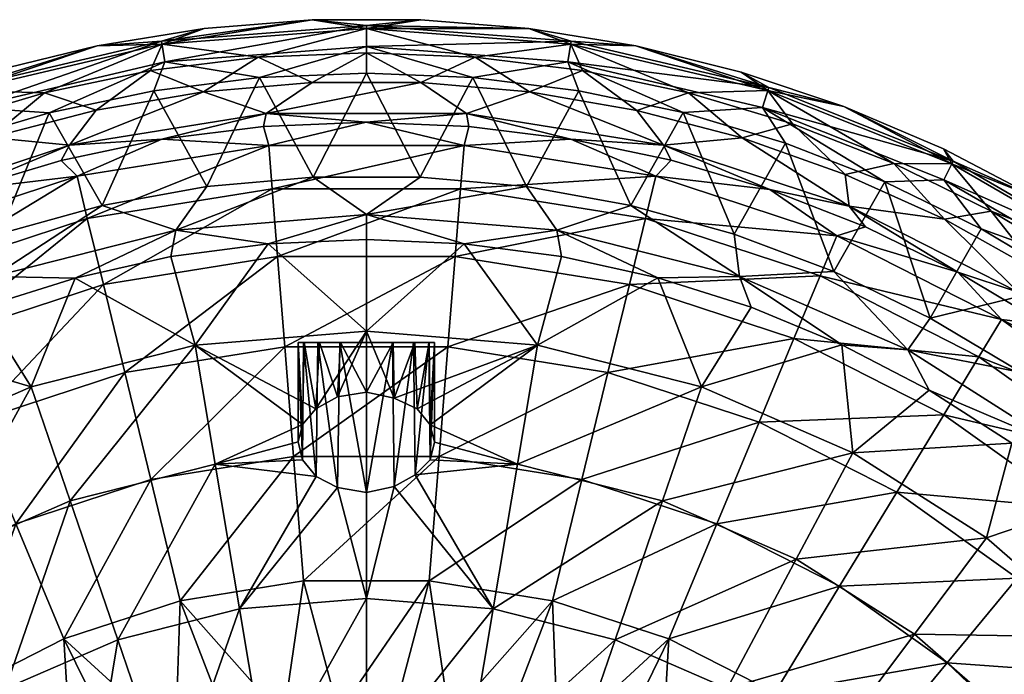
# Model space of a CAD drawing. Header units: inches. Extents: x -198 to 198, y -197 to 197.
# Tile 11 of 12: x -51 to 94, y 101 to 197. Entities that reach past the tile are written whole.
import ezdxf

# ---------------------------------------------------------------- set-up
doc = ezdxf.new("R2010")
doc.units = ezdxf.units.IN
doc.header["$MEASUREMENT"] = 0
doc.layers.add('Layer 1', color=7, linetype='Continuous')

# ---------------------------------------------------------------- blocks, each defined once
blk = doc.blocks.new('In-Out 40')
at = {"color": 9, "true_color": 0xc0c0c0}
mesh = blk.add_polyface(dxfattribs=at)
corners = [(-7.79, 174.27, 50.45), (0, 168.79, 48.69), (-27.94, 166.46, 48.69), (-23.4, 172.87, 50.45), (-14.42, 164.48, 44.04), (-40.95, 168.17, -14.88), (-13.82, 172.53, -14.88), (-14.33, 178.89, 7.42), (-13.03, 162.6, -36.31), (13.82, 172.53, -14.88), (-30.03, 179.8, 29.75), (-42.46, 174.37, 7.42), (14.33, 178.89, 7.42), (-15.08, 181.67, 29.75), (-0.03, 182.3, 29.75), (0, 192.5, 35.45), (0, 196.04, 36.91), (-15.86, 191.84, 35.45), (-29.98, 193.73, 36.91), (-31.69, 189.87, 35.45), (-7.94, 197.34, 40.45), (-23.8, 196.06, 40.45), (-7.94, 197.34, 42.45), (7.98, 197.34, 42.45), (-23.8, 196.06, 42.45), (-39.49, 193.51, 42.45), (0, 196.48, 46.36), (-30.05, 194.17, 46.36), (0, 193.41, 49.42), (-29.58, 191.14, 49.42), (-15.7, 188.84, 50.45), (-31.21, 186.91, 50.45), (0, 189.5, 50.45), (-7.97, 188.12, 35.45), (-23.89, 186.76, 35.45), (8.01, 188.12, 35.45), (-14.71, 183.57, 33.8), (-43.57, 178.93, 33.8)]
mesh.append_faces([[corners[k] for k in face] for face in [(0, 1, 2), (0, 2, 3), (2, 1, 4), (5, 6, 7), (6, 8, 9), (7, 10, 11), (6, 12, 7), (7, 13, 10), (7, 14, 13), (15, 16, 17), (17, 16, 18), (19, 17, 18), (20, 21, 18), (18, 16, 20), (22, 20, 23), (21, 22, 24), (22, 21, 20), (21, 24, 25), (22, 26, 27), (27, 24, 22), (26, 28, 29), (26, 29, 27), (29, 30, 31), (28, 32, 30), (29, 28, 30), (33, 17, 34), (34, 17, 19), (33, 15, 17), (35, 33, 36), (37, 36, 34), (34, 36, 33), (13, 36, 10), (36, 37, 10), (36, 13, 14), (30, 0, 3), (30, 32, 0), (31, 30, 3)]], dxfattribs={"color": 9})
mesh = blk.add_polyface(dxfattribs=at)
corners = [(14.33, 178.89, 7.42), (-13.82, 172.53, -14.88), (13.82, 172.53, -14.88), (42.46, 174.37, 7.42), (15.04, 181.67, 29.75), (-0.03, 182.3, 29.75), (-14.33, 178.89, 7.42), (29.99, 179.81, 29.75), (15.95, 191.83, 35.45), (29.98, 193.73, 36.91), (0, 196.04, 36.91), (31.7, 189.87, 35.45), (0, 192.5, 35.45), (-7.94, 197.34, 40.45), (7.98, 197.34, 40.45), (23.82, 196.05, 40.45), (7.98, 197.34, 42.45), (23.82, 196.05, 42.45), (30.05, 194.17, 46.36), (0, 196.48, 46.36), (-7.94, 197.34, 42.45), (29.58, 191.14, 49.42), (31.19, 186.91, 50.45), (15.61, 188.85, 50.45), (0, 193.41, 49.42), (0, 189.5, 50.45), (8.01, 188.12, 35.45), (23.95, 186.75, 35.45), (-7.97, 188.12, 35.45), (14.71, 183.57, 33.8), (-14.71, 183.57, 33.8), (43.57, 178.93, 33.8), (7.87, 174.27, 50.45), (-7.79, 174.27, 50.45), (23.47, 172.86, 50.45)]
mesh.append_faces([[corners[k] for k in face] for face in [(0, 1, 2), (2, 3, 0), (0, 4, 5), (6, 0, 5), (4, 0, 7), (8, 9, 10), (9, 8, 11), (10, 12, 8), (13, 10, 14), (15, 14, 10), (10, 9, 15), (13, 14, 16), (15, 17, 14), (16, 14, 17), (18, 19, 17), (20, 16, 19), (16, 17, 19), (21, 22, 23), (24, 18, 21), (24, 19, 18), (25, 24, 23), (24, 21, 23), (26, 27, 8), (12, 28, 26), (26, 8, 12), (27, 11, 8), (29, 27, 26), (4, 29, 5), (26, 30, 29), (31, 27, 29), (29, 30, 5), (29, 4, 7), (32, 33, 25), (34, 32, 23), (23, 22, 34), (25, 23, 32)]], dxfattribs={"color": 9})
mesh = blk.add_polyface(dxfattribs=at)
corners = [(-42.46, 174.37, 7.42), (-30.03, 179.8, 29.75), (-44.79, 176.69, 29.75), (-47.21, 186.62, 35.45), (-29.98, 193.73, 36.91), (-58.92, 186.97, 36.91), (-31.69, 189.87, 35.45), (-77.28, 176.3, 35.45), (-62.47, 182.08, 35.45), (-23.8, 196.06, 40.45), (-39.49, 193.51, 40.45), (-54.94, 189.72, 40.45), (-70.05, 184.68, 40.45), (-39.49, 193.51, 42.45), (-54.94, 189.72, 42.45), (-70.05, 184.68, 42.45), (-23.8, 196.06, 42.45), (-30.05, 194.17, 46.36), (-29.58, 191.14, 49.42), (-58.14, 184.47, 49.42), (-59.06, 187.39, 46.36), (-84.75, 173.85, 49.42), (-46.54, 183.7, 50.45), (-61.54, 179.23, 50.45), (-76.17, 173.51, 50.45), (-31.21, 186.91, 50.45), (-55.13, 180.05, 35.45), (-39.66, 184.07, 35.45), (-70.2, 174.73, 35.45), (-23.89, 186.76, 35.45), (-43.57, 178.93, 33.8), (-70.83, 169.99, 33.8), (-38.78, 170.08, 50.45), (-23.4, 172.87, 50.45)]
mesh.append_faces([[corners[k] for k in face] for face in [(0, 1, 2), (3, 4, 5), (4, 3, 6), (5, 7, 8), (9, 10, 4), (5, 11, 12), (11, 5, 10), (5, 8, 3), (5, 4, 10), (13, 10, 9), (11, 10, 14), (13, 14, 10), (11, 15, 12), (15, 11, 14), (16, 17, 13), (18, 19, 17), (20, 13, 17), (13, 20, 14), (15, 14, 20), (20, 19, 21), (22, 19, 18), (17, 19, 20), (19, 23, 24), (19, 22, 23), (18, 25, 22), (3, 26, 27), (26, 8, 28), (6, 27, 29), (26, 3, 8), (27, 6, 3), (30, 26, 31), (27, 30, 29), (30, 27, 26), (30, 2, 1), (32, 25, 33), (22, 25, 32)]], dxfattribs={"color": 9})
mesh = blk.add_polyface(dxfattribs=at)
corners = [(44.73, 176.73, 29.75), (29.99, 179.81, 29.75), (42.46, 174.37, 7.42), (14.33, 178.89, 7.42), (47.28, 186.6, 35.45), (29.98, 193.73, 36.91), (31.7, 189.87, 35.45), (62.51, 182.06, 35.45), (58.92, 186.97, 36.91), (39.54, 193.49, 40.45), (23.82, 196.05, 40.45), (77.38, 176.26, 35.45), (54.99, 189.66, 40.45), (70.05, 184.63, 40.45), (23.82, 196.05, 42.45), (39.54, 193.49, 42.45), (54.99, 189.66, 42.45), (70.05, 184.63, 42.45), (58.14, 184.47, 49.42), (29.58, 191.14, 49.42), (59.06, 187.39, 46.36), (30.05, 194.17, 46.36), (46.47, 183.71, 50.45), (61.5, 179.24, 50.45), (86.1, 176.61, 46.36), (31.19, 186.91, 50.45), (76.07, 173.55, 50.45), (55.16, 180, 35.45), (39.7, 184.04, 35.45), (70.24, 174.66, 35.45), (23.95, 186.75, 35.45), (43.57, 178.93, 33.8), (14.71, 183.57, 33.8), (38.82, 170.07, 50.45)]
mesh.append_faces([[corners[k] for k in face] for face in [(0, 1, 2), (3, 2, 1), (4, 5, 6), (4, 7, 8), (9, 10, 5), (5, 4, 8), (11, 8, 7), (8, 12, 9), (5, 8, 9), (12, 8, 13), (14, 9, 15), (9, 14, 10), (12, 16, 15), (15, 9, 12), (17, 16, 13), (12, 13, 16), (18, 19, 20), (21, 14, 15), (20, 15, 16), (20, 16, 17), (21, 15, 20), (22, 18, 23), (19, 21, 20), (24, 18, 20), (25, 19, 22), (19, 18, 22), (26, 23, 18), (27, 4, 28), (7, 27, 29), (6, 30, 28), (28, 4, 6), (27, 7, 4), (31, 1, 0), (1, 31, 32), (30, 31, 28), (28, 31, 27), (25, 22, 33)]], dxfattribs={"color": 9})
mesh = blk.add_polyface(dxfattribs=at)
corners = [(54.74, 159.66, 48.69), (27.94, 166.46, 48.69), (38.82, 170.07, 50.45), (53.95, 165.89, 50.45), (56.46, 155.17, 44.04), (42.74, 159.5, 44.04), (68.58, 160.4, 50.45), (79.43, 148.93, 48.69), (28.65, 162.61, 44.04), (23.47, 172.86, 50.45), (69.78, 149.66, 44.04), (35.45, 145.58, -56.03), (62.74, 150.58, -36.31), (38.59, 158.49, -36.31), (73.23, 166.96, 29.75), (59.2, 172.43, 29.75), (69.02, 165.66, 7.42), (84.71, 139.41, -36.31), (57.63, 138.31, -56.03), (13.03, 162.6, -36.31), (40.95, 168.17, -14.88), (66.57, 159.77, -14.88), (42.46, 174.37, 7.42), (13.82, 172.53, -14.88), (44.73, 176.73, 29.75), (70.83, 169.99, 33.8), (70.24, 174.66, 35.45), (55.16, 180, 35.45), (43.57, 178.93, 33.8), (49.19, 143.48, 15.26), (25.11, 149.59, 15.26), (31.19, 186.91, 50.45), (61.5, 179.24, 50.45), (46.47, 183.71, 50.45), (76.07, 173.55, 50.45)]
mesh.append_faces([[corners[k] for k in face] for face in [(0, 1, 2), (3, 0, 2), (4, 5, 0), (6, 7, 0), (0, 3, 6), (8, 1, 5), (1, 9, 2), (1, 0, 5), (10, 4, 0), (0, 7, 10), (11, 12, 13), (14, 15, 16), (17, 12, 18), (12, 11, 18), (19, 13, 20), (13, 12, 21), (13, 21, 20), (22, 23, 20), (16, 20, 21), (20, 16, 22), (24, 22, 15), (22, 16, 15), (15, 14, 25), (25, 26, 27), (27, 28, 25), (28, 24, 15), (25, 28, 15), (5, 4, 29), (30, 8, 5), (29, 30, 5), (29, 4, 10), (31, 2, 9), (6, 3, 32), (2, 33, 3), (32, 34, 6), (33, 32, 3)]], dxfattribs={"color": 9})
mesh = blk.add_polyface(dxfattribs=at)
corners = [(73.23, 166.96, 29.75), (69.02, 165.66, 7.42), (86.77, 160.34, 29.75), (70.05, 184.63, 40.45), (58.92, 186.97, 36.91), (85.9, 176.21, 36.91), (77.38, 176.26, 35.45), (91.66, 169.28, 35.45), (110.2, 162.13, 36.91), (105.31, 161.14, 35.45), (98.78, 171, 40.45), (84.7, 178.38, 40.45), (70.05, 184.63, 42.45), (84.7, 178.38, 42.45), (98.78, 171, 42.45), (112.21, 162.51, 42.45), (86.1, 176.61, 46.36), (84.75, 173.85, 49.42), (58.14, 184.47, 49.42), (59.06, 187.39, 46.36), (110.45, 162.49, 46.36), (108.73, 159.96, 49.42), (76.07, 173.55, 50.45), (90.2, 166.66, 50.45), (70.24, 174.66, 35.45), (84.8, 168.08, 35.45), (98.74, 160.29, 35.45), (62.51, 182.06, 35.45), (70.83, 169.99, 33.8), (95.63, 157.38, 33.8), (82.71, 153.59, 50.45), (68.58, 160.4, 50.45)]
mesh.append_faces([[corners[k] for k in face] for face in [(0, 1, 2), (3, 4, 5), (4, 6, 5), (5, 7, 8), (7, 9, 8), (5, 8, 10), (3, 5, 11), (11, 5, 10), (5, 6, 7), (12, 11, 13), (11, 12, 3), (10, 14, 13), (13, 11, 10), (14, 10, 15), (16, 17, 18), (13, 14, 16), (12, 16, 19), (16, 12, 13), (14, 20, 16), (17, 20, 21), (18, 17, 22), (23, 17, 21), (20, 17, 16), (17, 23, 22), (6, 24, 25), (26, 7, 25), (24, 6, 27), (25, 7, 6), (26, 9, 7), (28, 25, 24), (26, 25, 29), (28, 29, 25), (0, 2, 28), (29, 28, 2), (30, 31, 22), (22, 23, 30)]], dxfattribs={"color": 9})
mesh = blk.add_polyface(dxfattribs=at)
corners = [(-27.94, 166.46, 48.69), (-54.74, 159.66, 48.69), (-38.78, 170.08, 50.45), (-53.85, 165.92, 50.45), (-23.4, 172.87, 50.45), (-68.55, 160.41, 50.45), (-79.43, 148.93, 48.69), (-69.81, 149.59, 44.04), (-56.51, 155.11, 44.04), (-42.75, 159.46, 44.04), (-28.71, 162.59, 44.04), (-42.46, 174.37, 7.42), (-66.57, 159.77, -14.88), (-40.95, 168.17, -14.88), (-38.59, 158.49, -36.31), (-62.74, 150.58, -36.31), (-57.63, 138.31, -56.03), (-77.81, 128.05, -56.03), (-35.45, 145.58, -56.03), (-13.82, 172.53, -14.88), (-59.22, 172.38, 29.75), (-69.02, 165.66, 7.42), (-14.33, 178.89, 7.42), (-73.25, 166.9, 29.75), (-44.79, 176.69, 29.75), (-55.13, 180.05, 35.45), (-70.2, 174.73, 35.45), (-70.83, 169.99, 33.8), (-43.57, 178.93, 33.8), (-43.47, 126.77, -11.91), (-25.11, 149.59, 15.26), (-22.18, 132.17, -11.91), (-71.38, 133.83, 15.26), (-49.19, 143.48, 15.26), (-61.54, 179.23, 50.45), (-46.54, 183.7, 50.45)]
mesh.append_faces([[corners[k] for k in face] for face in [(0, 1, 2), (3, 2, 1), (2, 4, 0), (5, 1, 6), (1, 5, 3), (1, 7, 6), (1, 8, 7), (1, 9, 8), (0, 10, 9), (1, 0, 9), (11, 12, 13), (14, 15, 16), (15, 17, 16), (14, 16, 18), (15, 14, 13), (12, 15, 13), (13, 14, 19), (11, 20, 21), (12, 11, 21), (13, 22, 11), (21, 20, 23), (11, 24, 20), (25, 26, 27), (20, 27, 23), (24, 28, 20), (28, 27, 20), (29, 30, 31), (32, 7, 33), (29, 33, 30), (8, 33, 7), (9, 33, 8), (10, 30, 9), (30, 33, 9), (34, 3, 5), (35, 2, 3), (34, 35, 3)]], dxfattribs={"color": 9})
mesh = blk.add_polyface(dxfattribs=at)
corners = [(7.14, 130.58, -16.07), (6.9, 150, -16.64), (9.14, 150, -13.44), (10, 150, -9.55), (9.23, 150, -5.81), (9.37, 137.94, -6.11), (7.1, 150, -2.55), (3.91, 150, -0.29), (4.07, 141.85, -0.75), (7.44, 140.25, -2.95), (0, 142.73, 0.45), (0, 150, 0.45), (9.36, 132.77, -13.11), (3.81, 150, -18.72), (4.06, 128.88, -18.36), (28.65, 162.61, 44.04), (14.37, 164.49, 44.04), (27.94, 166.46, 48.69), (7.87, 174.27, 50.45), (23.47, 172.86, 50.45), (0, 168.79, 48.69), (-7.79, 174.27, 50.45), (0, 165.11, 44.04), (11.97, 149.35, -56.03), (38.59, 158.49, -36.31), (13.03, 162.6, -36.31), (-11.97, 149.35, -56.03), (35.45, 145.58, -56.03), (-13.03, 162.6, -36.31), (13.82, 172.53, -14.88), (40.95, 168.17, -14.88), (25.11, 149.59, 15.26), (0, 151.68, 15.26), (-3.81, 150, -0.39), (-6.9, 150, -2.46), (0, 150, -19.55), (-3.91, 150, -18.81)]
mesh.append_faces([[corners[k] for k in face] for face in [(0, 1, 2), (3, 4, 5), (6, 7, 8), (6, 9, 4), (10, 7, 11), (7, 10, 8), (6, 8, 9), (12, 2, 3), (13, 1, 14), (15, 16, 17), (18, 19, 20), (17, 20, 19), (17, 16, 20), (18, 20, 21), (22, 20, 16), (23, 24, 25), (25, 26, 23), (24, 23, 27), (28, 25, 29), (29, 25, 30), (15, 31, 16), (32, 16, 31), (10, 32, 8), (8, 31, 9), (31, 8, 32), (16, 32, 22), (10, 11, 33), (34, 33, 1), (2, 1, 3), (7, 33, 11), (7, 6, 4), (3, 7, 4), (1, 33, 7), (3, 1, 7), (34, 1, 13), (35, 36, 13)]], dxfattribs={"color": 9})
mesh = blk.add_polyface(dxfattribs=at)
corners = [(0, 165.11, 44.04), (-14.42, 164.48, 44.04), (0, 168.79, 48.69), (-28.71, 162.59, 44.04), (-27.94, 166.46, 48.69), (-38.59, 158.49, -36.31), (-35.45, 145.58, -56.03), (-13.03, 162.6, -36.31), (-11.97, 149.35, -56.03), (13.03, 162.6, -36.31), (-31.63, 129.9, -73.29), (-10.68, 133.27, -73.29), (11.97, 149.35, -56.03), (-13.82, 172.53, -14.88), (0, 151.68, 15.26), (0, 142.73, 0.45), (-4.24, 142.01, -0.54), (-7.42, 140.28, -2.92), (-25.11, 149.59, 15.26), (-9.36, 137.97, -6.07), (-22.18, 132.17, -11.91), (-9.36, 132.77, -13.12), (-10, 135.41, -9.55), (-10, 150, -9.55), (-9.23, 150, -13.3), (-7.39, 130.37, -16.35), (-7.1, 150, -16.56), (-4.25, 128.73, -18.56), (-3.91, 150, -18.81), (0, 127.99, -19.55), (0, 150, -19.55), (-9.14, 150, -5.66), (-6.9, 150, -2.46), (-3.81, 150, -0.39), (3.81, 150, -18.72)]
mesh.append_faces([[corners[k] for k in face] for face in [(0, 1, 2), (3, 4, 1), (5, 6, 7), (8, 9, 7), (8, 6, 10), (11, 12, 8), (11, 8, 10), (7, 6, 8), (5, 7, 13), (14, 1, 0), (15, 16, 14), (17, 14, 16), (17, 18, 14), (19, 20, 18), (17, 19, 18), (18, 3, 1), (14, 18, 1), (21, 22, 23), (24, 25, 21), (21, 23, 24), (25, 26, 27), (26, 25, 24), (26, 28, 27), (29, 28, 30), (23, 22, 19), (19, 31, 23), (32, 17, 16), (32, 31, 17), (31, 19, 17), (16, 15, 33), (33, 32, 16), (26, 24, 28), (24, 23, 28), (31, 32, 23), (28, 23, 32), (32, 34, 28)]], dxfattribs={"color": 9})
mesh = blk.add_polyface(dxfattribs=at)
corners = [(79.43, 148.93, 48.69), (96.11, 145.58, 50.45), (101.27, 135.03, 48.69), (82.58, 143, 44.04), (69.78, 149.66, 44.04), (68.58, 160.4, 50.45), (82.71, 153.59, 50.45), (108.79, 136.37, 50.45), (94.71, 135.26, 44.04), (106.15, 126.48, 44.04), (89.88, 147.92, -14.88), (62.74, 150.58, -36.31), (84.71, 139.41, -36.31), (99.73, 152.61, 29.75), (86.77, 160.34, 29.75), (93.19, 153.37, 7.42), (103.97, 125.69, -36.31), (77.81, 128.05, -56.03), (57.63, 138.31, -56.03), (95.5, 115.45, -56.03), (114.39, 138.28, 7.42), (111.98, 143.85, 29.75), (66.57, 159.77, -14.88), (110.32, 133.37, -14.88), (69.02, 165.66, 7.42), (108.73, 159.96, 49.42), (103.62, 158.66, 50.45), (90.2, 166.66, 50.45), (105.31, 161.14, 35.45), (98.74, 160.29, 35.45), (112, 151.35, 35.45), (95.63, 157.38, 33.8), (117.38, 141.9, 33.8), (91.01, 121.34, 15.26), (71.38, 133.83, 15.26), (63.07, 118.25, -11.91), (116.36, 149.56, 50.45)]
mesh.append_faces([[corners[k] for k in face] for face in [(0, 1, 2), (3, 4, 0), (5, 6, 0), (0, 6, 1), (2, 3, 0), (1, 7, 2), (2, 8, 3), (2, 9, 8), (10, 11, 12), (13, 14, 15), (16, 12, 17), (18, 17, 12), (16, 17, 19), (15, 20, 21), (11, 10, 22), (12, 16, 23), (12, 23, 10), (15, 22, 10), (22, 15, 24), (20, 10, 23), (20, 15, 10), (24, 15, 14), (13, 15, 21), (25, 26, 27), (28, 29, 30), (13, 31, 14), (30, 29, 31), (32, 31, 13), (33, 34, 8), (4, 3, 34), (34, 33, 35), (34, 3, 8), (9, 33, 8), (26, 36, 1), (6, 27, 26), (26, 1, 6)]], dxfattribs={"color": 9})
mesh = blk.add_polyface(dxfattribs=at)
corners = [(-10.35, 87.63, -127.8), (-5.25, 83.83, -129.55), (10.35, 87.63, -127.8), (-16.92, 88.38, -123.55), (-30.2, 82.91, -127.8), (-15.71, 82.51, -129.55), (-5.68, 89.82, -123.55), (5.62, 89.81, -123.55), (-0.04, 89.99, -107.64), (-10.88, 89.33, -107.64), (-21.58, 87.35, -107.64), (-27.86, 85.54, -123.55), (-4.05, 95.7, -98.57), (9.22, 115.05, -87.57), (-9.22, 115.05, -87.57), (-12.14, 95, -98.57), (10.68, 133.27, -73.29), (-10.68, 133.27, -73.29), (-20.16, 93.63, -98.57), (-27.31, 112.14, -87.57), (-31.63, 129.9, -73.29), (0, 91.57, -102.26), (-20.1, 89.33, -102.26), (-28.02, 91.59, -98.57), (-31.96, 84.08, -107.64), (-10, 135.41, -9.55), (-22.18, 132.17, -11.91), (-9.36, 137.97, -6.07), (-28.43, 82.93, -57.9), (-18.62, 110.93, -36.56), (-14.51, 86.46, -57.9), (0, 127.99, -19.55), (0, 112.48, -36.56), (-4.25, 128.73, -18.56), (0, 87.67, -57.9), (-7.39, 130.37, -16.35), (-9.36, 132.77, -13.12), (-3.91, 150, -18.81)]
mesh.append_faces([[corners[k] for k in face] for face in [(0, 1, 2), (3, 4, 0), (4, 5, 0), (3, 0, 6), (6, 0, 7), (0, 5, 1), (8, 9, 6), (9, 10, 3), (3, 6, 9), (3, 10, 11), (12, 13, 14), (14, 15, 12), (14, 16, 17), (18, 15, 19), (19, 15, 14), (19, 17, 20), (14, 17, 19), (21, 12, 15), (21, 15, 22), (9, 8, 21), (22, 18, 23), (10, 22, 24), (22, 10, 9), (18, 22, 15), (21, 22, 9), (25, 26, 27), (28, 29, 30), (31, 32, 33), (34, 30, 32), (32, 30, 29), (35, 29, 26), (29, 35, 33), (32, 29, 33), (35, 26, 36), (36, 26, 25), (31, 33, 37)]], dxfattribs={"color": 9})
mesh = blk.add_polyface(dxfattribs=at)
corners = [(0, 150, -19.55), (3.81, 150, -18.72), (0, 127.99, -19.55), (9.36, 132.77, -13.11), (10, 150, -9.55), (10, 135.39, -9.58), (4.06, 128.88, -18.36), (6.9, 150, -16.64), (7.14, 130.58, -16.07), (9.37, 137.94, -6.11), (9.23, 150, -5.81), (7.44, 140.25, -2.95), (9.14, 150, -13.44), (5.62, 89.81, -123.55), (10.35, 87.63, -127.8), (16.83, 88.4, -123.55), (-10.35, 87.63, -127.8), (-0.04, 89.99, -107.64), (-5.68, 89.82, -123.55), (10.83, 89.34, -107.64), (21.51, 87.39, -107.64), (12.2, 94.99, -98.57), (27.31, 112.14, -87.57), (9.22, 115.05, -87.57), (4.1, 95.69, -98.57), (31.63, 129.9, -73.29), (10.68, 133.27, -73.29), (-4.05, 95.7, -98.57), (-9.22, 115.05, -87.57), (11.97, 149.35, -56.03), (-10.68, 133.27, -73.29), (20.1, 89.33, -102.26), (0, 91.57, -102.26), (20.22, 93.6, -98.57), (25.11, 149.59, 15.26), (18.62, 110.93, -36.56), (0, 112.48, -36.56), (0, 87.67, -57.9), (22.18, 132.17, -11.91), (14.51, 86.46, -57.9)]
mesh.append_faces([[corners[k] for k in face] for face in [(0, 1, 2), (3, 4, 5), (6, 7, 8), (9, 10, 11), (4, 9, 5), (12, 3, 8), (1, 6, 2), (13, 14, 15), (16, 14, 13), (13, 17, 18), (19, 13, 15), (13, 19, 17), (20, 19, 15), (21, 22, 23), (24, 21, 23), (25, 26, 23), (23, 27, 24), (23, 26, 28), (26, 29, 30), (20, 31, 19), (21, 32, 31), (33, 21, 31), (24, 27, 32), (24, 32, 21), (17, 19, 32), (31, 32, 19), (11, 34, 9), (6, 8, 35), (6, 35, 36), (36, 35, 37), (3, 38, 8), (39, 37, 35), (6, 36, 2), (3, 5, 38), (35, 8, 38), (38, 5, 9)]], dxfattribs={"color": 9})
mesh = blk.add_polyface(dxfattribs=at)
corners = [(31.63, 129.9, -73.29), (27.31, 112.14, -87.57), (51.42, 123.41, -73.29), (12.2, 94.99, -98.57), (20.22, 93.6, -98.57), (28.09, 91.54, -98.57), (44.39, 106.54, -87.57), (50.24, 81.48, -98.57), (59.94, 98.64, -87.57), (43.15, 85.45, -98.57), (35.75, 88.81, -98.57), (69.43, 114.26, -73.29), (9.22, 115.05, -87.57), (10.68, 133.27, -73.29), (35.45, 145.58, -56.03), (11.97, 149.35, -56.03), (57.63, 138.31, -56.03), (77.81, 128.05, -56.03), (20.1, 89.33, -102.26), (43.47, 126.77, -11.91), (22.18, 132.17, -11.91), (49.19, 143.48, 15.26), (25.11, 149.59, 15.26), (63.07, 118.25, -11.91), (52.93, 99.25, -36.56), (36.48, 106.4, -36.56), (28.43, 82.93, -57.9), (18.62, 110.93, -36.56), (67.49, 89.99, -36.56), (41.26, 77.36, -57.9), (14.51, 86.46, -57.9), (80.41, 107.21, -11.91), (71.38, 133.83, 15.26), (9.37, 137.94, -6.11), (69.78, 149.66, 44.04)]
mesh.append_faces([[corners[k] for k in face] for face in [(0, 1, 2), (1, 3, 4), (1, 4, 5), (1, 5, 6), (7, 8, 9), (9, 6, 10), (9, 8, 6), (10, 6, 5), (11, 2, 6), (1, 0, 12), (6, 2, 1), (11, 6, 8), (13, 14, 15), (0, 16, 14), (2, 17, 16), (14, 13, 0), (16, 0, 2), (17, 2, 11), (5, 4, 18), (10, 5, 18), (19, 20, 21), (22, 21, 20), (23, 24, 25), (25, 24, 26), (20, 19, 27), (24, 28, 29), (30, 25, 26), (27, 25, 30), (23, 25, 19), (28, 24, 31), (31, 24, 23), (19, 32, 23), (19, 25, 27), (32, 19, 21), (22, 20, 33), (32, 21, 34)]], dxfattribs={"color": 9})
mesh = blk.add_polyface(dxfattribs=at)
corners = [(-27.86, 85.54, -123.55), (-30.2, 82.91, -127.8), (-16.92, 88.38, -123.55), (-31.96, 84.08, -107.64), (-21.58, 87.35, -107.64), (-38.34, 81.37, -123.55), (-27.31, 112.14, -87.57), (-28.02, 91.59, -98.57), (-20.16, 93.63, -98.57), (-44.39, 106.54, -87.57), (-35.71, 88.89, -98.57), (-43.11, 85.56, -98.57), (-59.94, 98.64, -87.57), (-56.96, 77.04, -98.57), (-50.24, 81.59, -98.57), (-77.81, 128.05, -56.03), (-69.43, 114.26, -73.29), (-57.63, 138.31, -56.03), (-73.57, 88.93, -87.57), (-51.42, 123.41, -73.29), (-31.63, 129.9, -73.29), (-35.45, 145.58, -56.03), (-20.1, 89.33, -102.26), (-38.78, 82.95, -102.26), (-52.93, 99.25, -36.56), (-36.48, 106.4, -36.56), (-41.26, 77.36, -57.9), (-43.47, 126.77, -11.91), (-63.07, 118.25, -11.91), (-49.19, 143.48, 15.26), (-67.49, 89.99, -36.56), (-52.6, 70.14, -57.9), (-18.62, 110.93, -36.56), (-28.43, 82.93, -57.9), (-22.18, 132.17, -11.91), (-71.38, 133.83, 15.26)]
mesh.append_faces([[corners[k] for k in face] for face in [(0, 1, 2), (3, 0, 4), (3, 5, 0), (6, 7, 8), (7, 6, 9), (10, 9, 11), (10, 7, 9), (11, 9, 12), (13, 14, 12), (12, 14, 11), (15, 16, 17), (18, 13, 12), (12, 19, 16), (9, 20, 19), (16, 18, 12), (19, 12, 9), (20, 9, 6), (21, 17, 19), (17, 16, 19), (20, 21, 19), (22, 23, 3), (7, 10, 23), (23, 22, 7), (14, 23, 11), (23, 10, 11), (24, 25, 26), (25, 24, 27), (28, 27, 24), (27, 28, 29), (30, 24, 31), (25, 32, 33), (24, 30, 28), (34, 32, 25), (25, 33, 26), (34, 25, 27), (35, 29, 28)]], dxfattribs={"color": 9})
mesh = blk.add_polyface(dxfattribs=at)
corners = [(95.5, 115.45, -56.03), (77.81, 128.05, -56.03), (69.43, 114.26, -73.29), (63.29, 71.83, -98.57), (85.09, 77.98, -87.57), (73.57, 88.93, -87.57), (69.16, 66.2, -98.57), (85.22, 103.02, -73.29), (59.94, 98.64, -87.57), (98.57, 90.33, -73.29), (109.45, 76.78, -73.29), (94.49, 66.29, -87.57), (117.97, 62.92, -73.29), (110.46, 101.23, -56.03), (122.66, 86.05, -56.03), (132.2, 70.51, -56.03), (120.27, 110.21, -36.31), (103.97, 125.69, -36.31), (127.61, 116.93, -14.88), (107.21, 80.41, -11.91), (132.03, 74.66, 15.26), (116.66, 65.97, -11.91), (95.16, 94.37, -11.91), (80.41, 107.21, -11.91), (107.7, 106.8, 15.26), (79.87, 79.2, -36.56), (89.99, 67.49, -36.56), (62.25, 61.73, -57.9), (67.49, 89.99, -36.56), (63.07, 118.25, -11.91), (91.01, 121.34, 15.26), (106.15, 126.48, 44.04), (121.34, 91.01, 15.26), (116.78, 116.74, 44.04), (126.5, 106.13, 44.04)]
mesh.append_faces([[corners[k] for k in face] for face in [(0, 1, 2), (3, 4, 5), (3, 6, 4), (7, 2, 8), (5, 9, 7), (10, 9, 4), (7, 8, 5), (11, 12, 10), (9, 5, 4), (10, 4, 11), (13, 0, 7), (9, 14, 13), (2, 7, 0), (13, 7, 9), (9, 10, 14), (15, 10, 12), (16, 17, 0), (0, 13, 16), (17, 16, 18), (19, 20, 21), (22, 23, 24), (25, 26, 27), (25, 28, 22), (22, 28, 23), (26, 25, 19), (19, 25, 22), (19, 21, 26), (29, 30, 23), (31, 24, 30), (24, 23, 30), (22, 32, 19), (24, 32, 22), (32, 20, 19), (33, 24, 31), (34, 24, 33), (32, 24, 34)]], dxfattribs={"color": 9})

msp = doc.modelspace()

# ---------------------------------------------------------------- block references
at = {"layer": 'Layer 1'}
msp.add_blockref('In-Out 40', (0, 0), dxfattribs=at)

doc.saveas('drawing.dxf')
